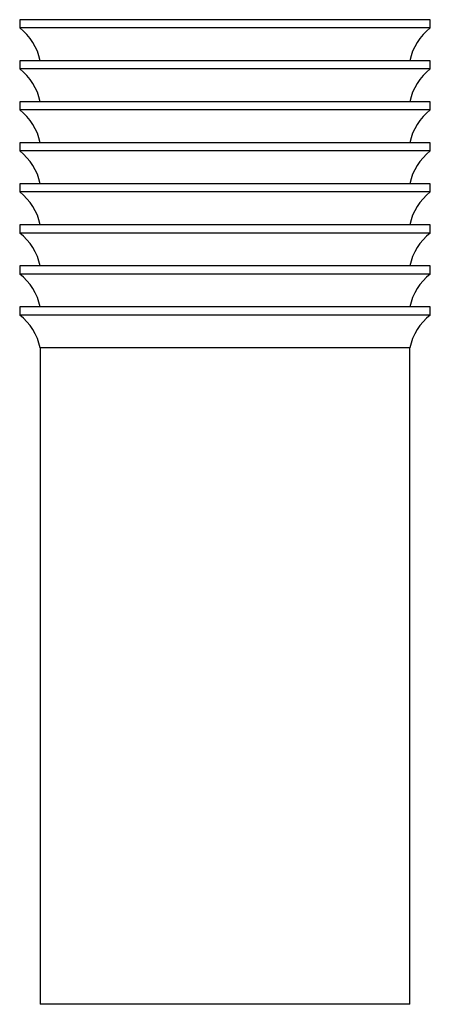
# Paper-space layout '_Posterior' of a CAD drawing. Header units: millimetres. Extents: x -25 to 25, y -85 to 35.
import ezdxf

# ---------------------------------------------------------------- set-up
doc = ezdxf.new("R2010")
doc.units = ezdxf.units.MM

psp = doc.layouts.new('_Posterior')

# ---------------------------------------------------------------- linework, layer by layer
at = {"color": 7, "linetype": 'Continuous', "lineweight": 25}
for p, q in [((-25, 35), (-25, 34)), ((25, 35), (-25, 35)), ((25, 34), (25, 35)), ((25, 34), (-25, 34)), ((-25, 30), (-25, 29)), ((25, 30), (-25, 30)), ((25, 29), (-25, 29)), ((25, 29), (25, 30)), ((-25, 25), (-25, 24)), ((25, 25), (-25, 25)), ((25, 24), (-25, 24)), ((25, 24), (25, 25)), ((-25, 20), (-25, 19)), ((25, 20), (-25, 20)), ((25, 19), (25, 20)), ((25, 19), (-25, 19)), ((-25, 15), (-25, 14)), ((25, 15), (-25, 15)), ((25, 14), (25, 15)), ((25, 14), (-25, 14)), ((-25, 10), (-25, 9)), ((25, 10), (-25, 10)), ((25, 9), (25, 10)), ((25, 9), (-25, 9)), ((-25, 5), (-25, 4)), ((25, 5), (-25, 5)), ((25, 4), (25, 5)), ((25, 4), (-25, 4)), ((-25, 0), (-25, -1)), ((25, 0), (-25, 0)), ((25, -1), (-25, -1)), ((25, -1), (25, 0)), ((-22.5, -5), (-22.5, -85)), ((22.5, -5), (-22.5, -5)), ((22.5, -85), (22.5, -5)), ((22.5, -85), (-22.5, -85))]:
    psp.add_line(p, q, dxfattribs=at)
for centre, start, end in [((-29.1, 28.66), 11.4955, 52.5153), ((29.1, 28.66), 127.4847, 168.5045), ((-29.1, 23.66), 11.4955, 52.5153), ((29.1, 23.66), 127.4847, 168.5045), ((-29.1, 18.66), 11.4955, 52.5153), ((29.1, 18.66), 127.4847, 168.5045), ((-29.1, 13.66), 11.4955, 52.5153), ((29.1, 13.66), 127.4847, 168.5045), ((-29.1, 8.66), 11.4955, 52.5153), ((29.1, 8.66), 127.4847, 168.5045), ((-29.1, 3.66), 11.4955, 52.5153), ((29.1, 3.66), 127.4847, 168.5045), ((-29.1, -1.34), 11.4955, 52.5153), ((29.1, -1.34), 127.4847, 168.5045), ((-29.1, -6.34), 11.4955, 52.5153), ((29.1, -6.34), 127.4847, 168.5045)]:
    psp.add_arc(centre, 6.73, start, end, dxfattribs=at)

doc.saveas('drawing.dxf')
